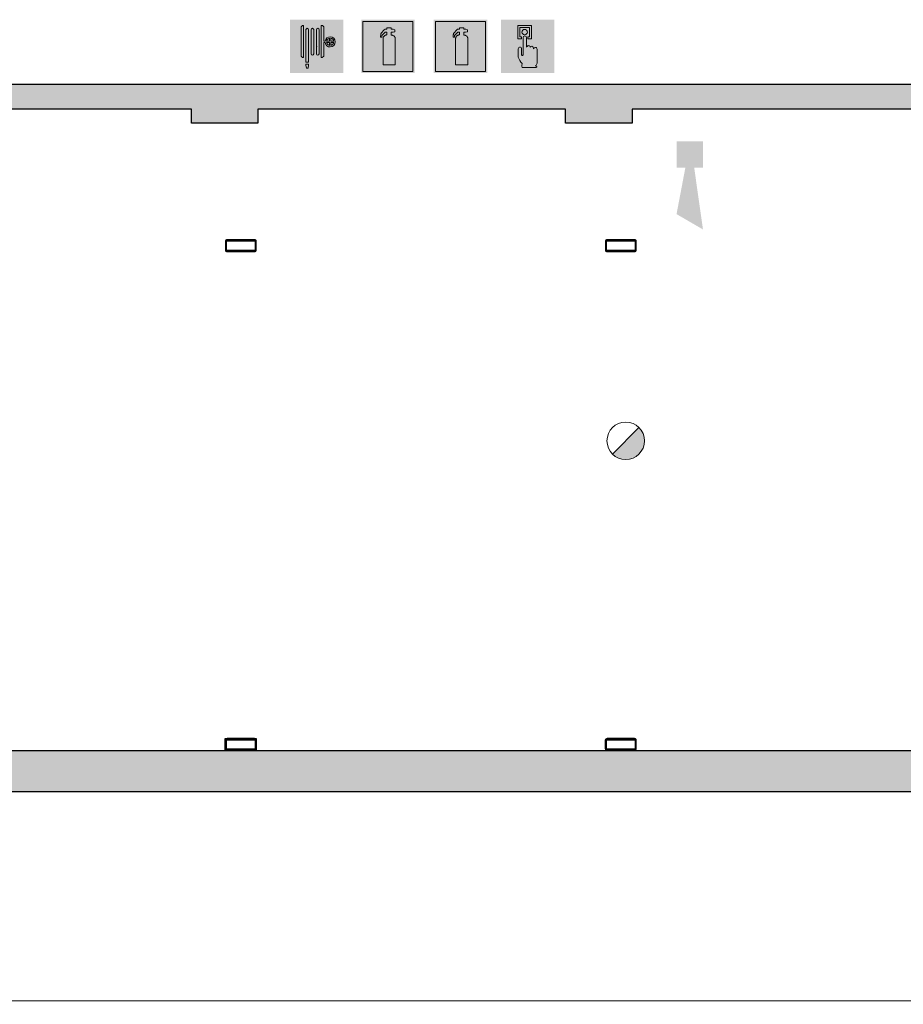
# Model space of a CAD drawing. Header units: millimetres. Extents: x -13022 to 1371524, y -38729 to 632593.
# Tile 67 of 256: x 688926 to 696367, y -37139 to -28849. Entities that reach past the tile are written whole.
import ezdxf

# ---------------------------------------------------------------- set-up
doc = ezdxf.new("R2010")
doc.units = ezdxf.units.MM
doc.header["$LTSCALE"] = 35
doc.set_wipeout_variables(frame=1)
for name, color, linetype, lineweight in [('A OPMER', 10, 'Continuous', 50), ('Al65----_beveiliging-inst', 92, 'Continuous', 9), ('brandveiligheid voorzieningen', 10, 'Continuous', 9)]:
    doc.layers.add(name, color=color, linetype=linetype, lineweight=lineweight)
for name, color, linetype in [('LAYER102', 1, 'Continuous'), ('LAYER111', 7, 'Continuous'), ('LAYER28', 7, 'Continuous')]:
    doc.layers.add(name, color=color, linetype=linetype)
doc.styles.get("Standard").update_dxf_attribs({"font": 'simplex.shx'})
doc.dimstyles.new('~R----C~', dxfattribs={"dimtxt": 162, "dimasz": 180, "dimexe": 0.18, "dimexo": 0.0625, "dimgap": 16.2, "dimtad": 1, "dimdec": 0, "dimzin": 0, "dimdsep": 46, "dimtxsty": 'Standard', "dimcen": 0.09, "dimse1": 1, "dimse2": 1, "dimclrd": 7, "dimadec": 0, "dimazin": 0, "dimtfac": 1, "dimtdec": 4, "dimtmove": 0, "dimatfit": 3, "dimfxl": 1, "dimtolj": 1, "dimtzin": 0, "dimlwd": 13, "dimarcsym": 0})
pattern_1 = [(315, (475378.7201, -17008.80355), (0.2121320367, 0.2121320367), []), (315, (475378.93222, -17008.80355), (0.2121320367, 0.2121320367), [])]
pattern_2 = [(135, (475378.7201, -17008.80355), (-0.2121320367, -0.2121320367), []), (135, (475378.50796, -17008.80355), (-0.2121320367, -0.2121320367), [])]

# ---------------------------------------------------------------- blocks, each defined once
blk = doc.blocks.new('*D176')
at = {"layer": 'Defpoints', "color": 0, "linetype": 'Continuous', "transparency": 16777216}
for p in [(670585.2, -35351.1), (725290.2, -36559.6), (725290.2, -37108.8)]:
    blk.add_point(p, dxfattribs=at)
at = {"layer": 'LAYER102', "color": 7, "linetype": 'Continuous', "lineweight": 13, "transparency": 16777216}
blk.add_line((670765.2, -37108.8), (725110.2, -37108.8), dxfattribs=at)
at = {"layer": 'LAYER102', "color": 7, "linetype": 'Continuous', "transparency": 16777216}
for points in [[(670765.2, -37078.8), (670765.2, -37138.8), (670585.2, -37108.8)], [(725110.2, -37078.8), (725110.2, -37138.8), (725290.2, -37108.8)]]:
    blk.add_solid(points, dxfattribs=at)
at = {"layer": 'LAYER102', "color": 0, "linetype": 'Continuous', "lineweight": 0, "transparency": 16777216, "insert": (697937.7, -37011.6), "char_height": 162, "attachment_point": 5}
blk.add_mtext('\\A1;54705', dxfattribs=at)
blk = doc.blocks.new('Handbrandblusser')
at = {"ltscale": 0.1}
h = blk.add_hatch(color=10, dxfattribs=at)
h.paths.add_polyline_path([(15.59, 7.19), (8.59, 7.19), (8.59, 0.19), (15.59, 0.19)])
h.paths.add_polyline_path([(11.41, 1.1), (13.13, 1.1), (13.13, 4.76), (13.13, 4.79), (13.12, 4.84), (13.11, 4.88), (13.09, 4.95), (13.06, 5), (13.03, 5.06), (12.99, 5.11), (12.95, 5.14), (12.92, 5.17), (12.85, 5.21), (12.8, 5.24), (12.76, 5.26), (12.7, 5.28), (12.64, 5.29), (12.6, 5.29), (12.54, 5.29), (12.54, 5.67), (12.81, 5.67), (13.08, 5.75), (13.08, 6.04), (12.82, 6.12), (12.54, 6.12), (12.54, 6.32), (11.94, 6.32), (11.94, 6.13), (11.75, 6.13), (11.72, 6.12), (11.68, 6.1), (11.64, 6.08), (11.59, 6.04), (11.53, 5.96), (11.44, 5.86), (11.31, 5.71), (11.15, 5.54), (11.13, 5.49), (11.11, 5.46), (11.1, 5.42), (11.09, 5.39), (11.09, 5.35), (11.08, 5.32), (11.08, 5.28), (11.08, 5.25), (11.07, 5.18), (11.07, 5.13), (11.07, 5.07), (11.07, 4.98), (11.24, 4.98), (11.26, 5.23), (11.71, 5.7), (11.94, 5.7), (11.94, 5.31), (11.92, 5.3), (11.89, 5.3), (11.85, 5.3), (11.81, 5.28), (11.76, 5.27), (11.72, 5.25), (11.69, 5.24), (11.66, 5.22), (11.63, 5.2), (11.6, 5.17), (11.58, 5.15), (11.56, 5.13), (11.53, 5.11), (11.51, 5.08), (11.5, 5.06), (11.49, 5.04), (11.47, 5.02), (11.46, 4.99), (11.45, 4.97), (11.44, 4.94), (11.43, 4.91), (11.42, 4.88), (11.41, 4.84), (11.41, 4.8), (11.41, 4.77)], flags=16)
at = {"layer": 'brandveiligheid voorzieningen', "ltscale": 0.1, "true_color": 0xffffff}
blk.add_hatch(color=7, dxfattribs=at).paths.add_polyline_path([(13.13, 4.76), (13.13, 4.79), (13.12, 4.84), (13.11, 4.88), (13.09, 4.95), (13.06, 5), (13.03, 5.06), (12.99, 5.11), (12.95, 5.14), (12.92, 5.17), (12.85, 5.21), (12.8, 5.24), (12.76, 5.26), (12.7, 5.28), (12.64, 5.29), (12.6, 5.29), (12.54, 5.29), (12.54, 5.67), (12.81, 5.67), (13.08, 5.75), (13.08, 6.04), (12.82, 6.12), (12.54, 6.12), (12.54, 6.32), (11.94, 6.32), (11.94, 6.13), (11.75, 6.13), (11.72, 6.12), (11.68, 6.1), (11.64, 6.08), (11.59, 6.04), (11.53, 5.96), (11.44, 5.86), (11.31, 5.71), (11.15, 5.54), (11.13, 5.49), (11.11, 5.46), (11.1, 5.42), (11.09, 5.39), (11.09, 5.35), (11.08, 5.32), (11.08, 5.28), (11.08, 5.25), (11.07, 5.18), (11.07, 5.13), (11.07, 5.07), (11.07, 4.98), (11.24, 4.98), (11.26, 5.23), (11.71, 5.7), (11.94, 5.7), (11.94, 5.31), (11.92, 5.3), (11.89, 5.3), (11.85, 5.3), (11.81, 5.28), (11.76, 5.27), (11.72, 5.25), (11.69, 5.24), (11.66, 5.22), (11.63, 5.2), (11.6, 5.17), (11.58, 5.15), (11.56, 5.13), (11.53, 5.11), (11.51, 5.08), (11.5, 5.06), (11.49, 5.04), (11.47, 5.02), (11.46, 4.99), (11.45, 4.97), (11.44, 4.94), (11.43, 4.91), (11.42, 4.88), (11.41, 4.84), (11.41, 4.8), (11.41, 4.77), (11.41, 1.1), (13.13, 1.1)])
at = {"color": 10, "lineweight": 5, "ltscale": 0.1}
blk.add_lwpolyline([(11.41, 1.1), (11.41, 4.77), (11.41, 4.8), (11.41, 4.84), (11.42, 4.88), (11.43, 4.91), (11.44, 4.94), (11.45, 4.97), (11.46, 4.99), (11.47, 5.02), (11.49, 5.04), (11.5, 5.06), (11.51, 5.08), (11.53, 5.11), (11.56, 5.13), (11.58, 5.15), (11.6, 5.17), (11.63, 5.2), (11.66, 5.22), (11.69, 5.24), (11.72, 5.25), (11.76, 5.27), (11.81, 5.28), (11.85, 5.3), (11.89, 5.3), (11.92, 5.3), (11.94, 5.31), (11.94, 5.7), (11.71, 5.7), (11.26, 5.23), (11.24, 4.98), (11.07, 4.98), (11.07, 5.07), (11.07, 5.13), (11.07, 5.18), (11.08, 5.25), (11.08, 5.28), (11.08, 5.32), (11.09, 5.35), (11.09, 5.39), (11.1, 5.42), (11.11, 5.46), (11.13, 5.49), (11.15, 5.54), (11.31, 5.71), (11.44, 5.86), (11.53, 5.96), (11.59, 6.04), (11.64, 6.08), (11.68, 6.1), (11.72, 6.12), (11.75, 6.13), (11.94, 6.13), (11.94, 6.32), (12.54, 6.32), (12.54, 6.12), (12.82, 6.12), (13.08, 6.04), (13.08, 5.75), (12.81, 5.67), (12.54, 5.67), (12.54, 5.29), (12.6, 5.29), (12.64, 5.29), (12.7, 5.28), (12.76, 5.26), (12.8, 5.24), (12.85, 5.21), (12.92, 5.17), (12.95, 5.14), (12.99, 5.11), (13.03, 5.06), (13.06, 5), (13.09, 4.95), (13.11, 4.88), (13.12, 4.84), (13.13, 4.79), (13.13, 4.76), (13.13, 1.1), (11.41, 1.1)], dxfattribs=at)
at = {"layer": 'Al65----_beveiliging-inst', "color": 7, "true_color": 0xffffff}
blk.add_solid([(8.34, -0.06), (15.84, -0.06), (8.34, 7.44), (15.84, 7.44)], dxfattribs=at)
at = {"layer": 'brandveiligheid voorzieningen', "color": 10, "ltscale": 0.1}
blk.add_lwpolyline([(8.59, 0.19), (15.59, 0.19), (15.59, 7.19), (8.59, 7.19)], close=True, dxfattribs=at)
blk = doc.blocks.new('Brandslanghaspel')
at = {"layer": 'brandveiligheid voorzieningen', "true_color": 0xffffff}
h = blk.add_hatch(color=7, dxfattribs=at)
h.paths.add_polyline_path([(-1.8131, 2.183), (-1.9809, 2.183), (-2.1753, 2.364), (-2.1753, 6.484), (-1.9926, 6.664), (-1.8131, 6.664)])
edge = h.paths.add_edge_path()
edge.add_arc((0.1717, 6.0972), 0.1929, 92.01096, 177.98904)
edge.add_line((-0.0211, 6.104), (-0.0214, 6.104))
edge.add_line((-0.0214, 6.104), (-0.0214, 2.702))
edge.add_line((-0.0214, 2.702), (-0.0211, 2.702))
edge.add_arc((0.1723, 2.7114), 0.1936, 182.797634, 267.821774)
edge.add_arc((0.1573, 2.7114), 0.1935, 272.254329, 357.218746)
edge.add_line((0.3506, 2.702), (0.3515, 2.702))
edge.add_line((0.3515, 2.702), (0.3515, 6.104))
edge.add_line((0.3515, 6.104), (0.3506, 6.104))
edge.add_arc((0.1577, 6.0971), 0.193, 2.044103, 87.86341)
edge = h.paths.add_edge_path()
edge.add_arc((-0.5787, 6.0971), 0.1931, 92.060571, 177.939429)
edge.add_line((-0.7716, 6.104), (-0.772, 6.104))
edge.add_line((-0.772, 6.104), (-0.772, 2.702))
edge.add_line((-0.772, 2.702), (-0.7716, 2.702))
edge.add_arc((-0.5779, 2.7118), 0.194, 182.897198, 267.72221)
edge.add_arc((-0.5933, 2.7119), 0.194, 272.272353, 357.077445)
edge.add_line((-0.3995, 2.702), (-0.3992, 2.702))
edge.add_line((-0.3992, 2.702), (-0.3992, 6.104))
edge.add_line((-0.3992, 6.104), (-0.3995, 6.104))
edge.add_arc((-0.5926, 6.0969), 0.1933, 2.115671, 87.915125)
edge = h.paths.add_edge_path()
edge.add_arc((-1.2963, 6.0968), 0.1933, 91.999029, 177.877887)
edge.add_line((-1.4894, 6.104), (-1.4894, 1.535))
edge.add_line((-1.4894, 1.535), (-1.1166, 1.535))
edge.add_line((-1.1166, 1.535), (-1.1166, 6.104))
edge.add_line((-1.1166, 6.104), (-1.1173, 6.104))
edge.add_arc((-1.3103, 6.097), 0.1931, 2.063956, 87.843556)
h.paths.add_polyline_path([(-1.1151, 1.102), (-1.1833, 0.701), (-1.4224, 0.701), (-1.4903, 1.105), (-1.4903, 1.263), (-1.1151, 1.263)])
edge = h.paths.add_edge_path()
edge.add_line((1.0007, 4.4891), (1.0007, 6.484))
edge.add_line((1.0007, 6.484), (0.8176, 6.664))
edge.add_line((0.8176, 6.664), (0.6385, 6.664))
edge.add_line((0.6385, 6.664), (0.6385, 2.183))
edge.add_line((0.6385, 2.183), (0.8062, 2.183))
edge.add_line((0.8062, 2.183), (1.0007, 2.364))
edge.add_line((1.0007, 2.364), (1.0007, 4.285))
edge.add_line((1.0007, 4.285), (1.2228, 4.285))
edge.add_arc((1.8866, 4.3396), 0.666, 184.705084, 271.930478)
edge.add_arc((1.8807, 4.4237), 0.7502, 272.163802, 357.883832)
edge.add_arc((1.8818, 4.3683), 0.7492, 2.116162, 87.915616)
edge.add_arc((1.9315, 4.3762), 0.7412, 91.743139, 171.242832)
edge.add_arc((1.0182, -221.511), 226, 89.954163, 90.004437)
edge = h.paths.add_edge_path(flags=16)
edge.add_line((1.8026, 4.285), (1.8026, 3.9))
edge.add_arc((1.921, 4.4072), 0.5208, 193.569519, 256.860438, ccw=False)
edge.add_line((1.4147, 4.285), (1.8026, 4.285))
edge = h.paths.add_edge_path(flags=16)
edge.add_line((1.8026, 4.891), (1.8026, 4.489))
edge.add_line((1.8026, 4.489), (1.4112, 4.489))
edge.add_arc((1.9212, 4.384), 0.5207, 103.167599, 168.363278, ccw=False)
edge = h.paths.add_edge_path(flags=16)
edge.add_arc((1.8987, 4.3853), 0.5189, 11.524706, 78.048247)
edge.add_line((2.0062, 4.893), (2.0062, 4.489))
edge.add_line((2.0062, 4.489), (2.4072, 4.489))
edge = h.paths.add_edge_path(flags=16)
edge.add_arc((1.8971, 4.4077), 0.5212, 282.079218, 346.387144)
edge.add_line((2.4037, 4.285), (2.0062, 4.285))
edge.add_line((2.0062, 4.285), (2.0062, 3.898))
at = {"layer": 'Al65----_beveiliging-inst', "color": 7, "true_color": 0xffffff}
blk.add_solid([(-3.75, 0), (3.75, 0), (-3.75, 7.5), (3.75, 7.5)], dxfattribs=at)
blk.add_solid([(-3.75, 0), (3.75, 0), (-3.75, 7.5), (3.75, 7.5)], dxfattribs=at)
at = {"layer": 'Al65----_beveiliging-inst', "color": 10}
blk.add_solid([(-3.5, 0.25), (3.5, 0.25), (-3.5, 7.25), (3.5, 7.25)], dxfattribs=at)
at = {"layer": 'brandveiligheid voorzieningen', "color": 7, "true_color": 0xffffff}
for points in [[(-2.1753, 6.484), (-1.9926, 6.664)], [(-2.1753, 2.364), (-2.1753, 6.484)], [(-1.9926, 6.664), (-1.8131, 6.664)], [(-1.8131, 6.664), (-1.8131, 2.183)], [(-1.4894, 6.104), (-1.4894, 1.535)], [(-1.1166, 6.104), (-1.1173, 6.104)], [(-1.1166, 1.535), (-1.1166, 6.104)], [(-0.7716, 6.104), (-0.772, 6.104)], [(-0.772, 6.104), (-0.772, 2.702)], [(-0.3992, 6.104), (-0.3995, 6.104)], [(-0.3992, 2.702), (-0.3992, 6.104)], [(-0.0211, 6.104), (-0.0214, 6.104)], [(-0.0214, 6.104), (-0.0214, 2.702)], [(0.3515, 6.104), (0.3506, 6.104)], [(0.3515, 2.702), (0.3515, 6.104)], [(0.8176, 6.664), (0.6385, 6.664)], [(0.6385, 6.664), (0.6385, 2.183)], [(1.0007, 6.484), (0.8176, 6.664)], [(1.0007, 4.4891), (1.0007, 6.484)], [(1.0007, 2.364), (1.0007, 4.285)], [(1.0007, 4.285), (1.2228, 4.285)], [(1.8026, 4.489), (1.4112, 4.489)], [(1.4147, 4.285), (1.8026, 4.285)], [(1.8026, 4.891), (1.8026, 4.489)], [(1.8026, 4.285), (1.8026, 3.9)], [(2.0062, 4.489), (2.0062, 4.893)], [(2.4072, 4.489), (2.0062, 4.489)], [(2.0062, 3.898), (2.0062, 4.285)], [(2.0062, 4.285), (2.4037, 4.285)], [(-1.9809, 2.183), (-2.1753, 2.364)], [(-1.8131, 2.183), (-1.9809, 2.183)], [(-1.4894, 1.535), (-1.1166, 1.535)], [(-0.772, 2.702), (-0.7716, 2.702)], [(-0.3995, 2.702), (-0.3992, 2.702)], [(-0.0214, 2.702), (-0.0211, 2.702)], [(0.3506, 2.702), (0.3515, 2.702)], [(0.6385, 2.183), (0.8062, 2.183)], [(0.8062, 2.183), (1.0007, 2.364)], [(-1.4903, 1.105), (-1.4903, 1.263)], [(-1.4903, 1.263), (-1.1151, 1.263)], [(-1.4224, 0.701), (-1.4903, 1.105)], [(-1.1833, 0.701), (-1.4224, 0.701)], [(-1.1151, 1.102), (-1.1833, 0.701)], [(-1.1151, 1.263), (-1.1151, 1.102)]]:
    blk.add_lwpolyline(points, dxfattribs=at)
for points in [[(-1.303, 6.29, 0.3933), (-1.4894, 6.104)], [(-1.1173, 6.104, 0.3928), (-1.303, 6.29)], [(-0.5856, 6.29, 0.3933), (-0.7716, 6.104)], [(-0.3995, 6.104, 0.3929), (-0.5856, 6.29)], [(0.1649, 6.29, 0.3938), (-0.0211, 6.104)], [(0.3506, 6.104, 0.393), (0.1649, 6.29)], [(1.199, 4.489, 0.00021936), (1.0007, 4.4891)], [(1.909, 5.117, 0.3615), (1.199, 4.489)], [(1.2228, 4.285, 0.4001), (1.909, 3.674)], [(1.4112, 4.489, -0.2924), (1.8026, 4.891)], [(1.8026, 3.9, -0.2834), (1.4147, 4.285)], [(2.6304, 4.396, 0.3929), (1.909, 5.117)], [(1.909, 3.674, 0.3925), (2.6304, 4.396)], [(2.0062, 4.893, -0.2987), (2.4072, 4.489)], [(2.4037, 4.285, -0.2882), (2.0062, 3.898)], [(-0.7716, 2.702, 0.388), (-0.5856, 2.518)], [(-0.5856, 2.518, 0.3879), (-0.3995, 2.702)], [(-0.0211, 2.702, 0.389), (0.1649, 2.518)], [(0.1649, 2.518, 0.3887), (0.3506, 2.702)]]:
    blk.add_lwpolyline(points, format="xyb", dxfattribs=at)
blk.add_point((0, 3.75), dxfattribs=at)
blk = doc.blocks.new('Handbrandmelder')
at = {"layer": 'brandveiligheid voorzieningen', "true_color": 0xffffff}
h = blk.add_hatch(color=7, dxfattribs=at)
h.paths.add_polyline_path([(-1.3623, 6.704), (-1.3623, 4.818), (-0.8616, 4.818), (-0.8616, 5.105), (-1.0867, 5.105), (-1.0867, 6.416), (0.2412, 6.416), (0.2412, 5.105), (0.0423, 5.105), (0.0423, 4.818), (0.5292, 4.818), (0.5292, 6.704)])
edge = h.paths.add_edge_path()
edge.add_line((-0.7744, 0.795), (1.2172, 0.795))
edge.add_arc((1.1848, 0.9151), 0.1244, 285.097845, 344.573813)
edge.add_arc((1.1955, 0.8747), 0.1095, 3.814851, 78.556999)
edge.add_arc((1.2155, 1.0811), 0.0991, 186.406081, 271.011898, ccw=False)
edge.add_arc((0.8951, 1.4295), 0.4225, 301.679206, 358.707701)
edge.add_line((1.3175, 1.42), (1.3175, 3.356))
edge.add_arc((1.0815, 3.3696), 0.2364, 356.700991, 450.505791)
edge.add_arc((1.0751, 3.3423), 0.2637, 89.061593, 168.70314)
edge.add_line((0.8165, 3.394), (0.8165, 3.518))
edge.add_arc((0.5556, 3.5071), 0.2611, 2.39047, 87.792584)
edge.add_arc((0.5705, 3.5064), 0.2616, 91.041001, 151.564737)
edge.add_line((0.3404, 3.631), (0.3404, 3.643))
edge.add_arc((0.0798, 3.6324), 0.2608, 2.337798, 87.799547)
edge.add_arc((0.0991, 3.6332), 0.26, 92.052962, 177.832561)
edge.add_line((-0.1607, 3.643), (-0.1607, 4.967))
edge.add_arc((-0.411, 4.968), 0.2503, 359.76141, 447.144807)
edge.add_arc((-0.3888, 4.9577), 0.2605, 92.124608, 177.943914)
edge.add_line((-0.6492, 4.967), (-0.6492, 2.557))
edge.add_arc((-0.7221, 2.5577), 0.0729, 299.050174, 359.424387, ccw=False)
edge.add_line((-0.6867, 2.494), (-0.7618, 2.457))
edge.add_line((-0.7618, 2.457), (-0.7868, 2.457))
edge.add_line((-0.7868, 2.457), (-0.8745, 2.569))
edge.add_line((-0.8745, 2.569), (-0.8745, 3.419))
edge.add_arc((-1.0861, 3.4433), 0.213, 353.435435, 446.970057)
edge.add_arc((-1.078, 3.4209), 0.2351, 89.220046, 180.466534)
edge.add_line((-1.3131, 3.419), (-1.3131, 2.282))
edge.add_line((-1.3131, 2.282), (-1.3131, 2.219))
edge.add_arc((0.9801, 3.0528), 2.4401, 199.980806, 224.025181)
edge.add_arc((-28.5646, 4.7292), 27.994, 352.668719, 353.081248, ccw=False)
edge.add_arc((-0.073, 1.0253), 0.7382, 169.723152, 198.178085)
edge = h.paths.add_edge_path(flags=17)
edge.add_arc((-0.4353, 5.7799), 0.3921, 271.833261, 357.970029)
edge.add_arc((-0.4345, 5.7425), 0.3917, 3.443844, 88.288775)
edge.add_arc((-0.4184, 5.7498), 0.3842, 90.654144, 177.583048)
edge.add_arc((-0.4087, 5.7816), 0.3939, 182.273303, 267.953611)
at = {"layer": 'Al65----_beveiliging-inst', "color": 7, "true_color": 0xffffff}
blk.add_solid([(-3.75, 0), (3.75, 0), (-3.75, 7.5), (3.75, 7.5)], dxfattribs=at)
at = {"layer": 'Al65----_beveiliging-inst', "color": 10}
blk.add_solid([(-3.5, 0.25), (3.5, 0.25), (-3.5, 7.25), (3.5, 7.25)], dxfattribs=at)
at = {"layer": 'brandveiligheid voorzieningen', "color": 7, "true_color": 0xffffff}
for points in [[(-1.3623, 6.704), (-1.3623, 4.818)], [(0.5292, 6.704), (-1.3623, 6.704)], [(-1.0867, 5.105), (-1.0867, 6.416)], [(-1.0867, 6.416), (0.2412, 6.416)], [(0.2412, 6.416), (0.2412, 5.105)], [(0.5292, 4.818), (0.5292, 6.704)], [(-1.3623, 4.818), (-0.8616, 4.818)], [(-0.8616, 5.105), (-1.0867, 5.105)], [(-0.8616, 4.818), (-0.8616, 5.105)], [(-0.6492, 4.967), (-0.6492, 2.557)], [(-0.1607, 3.643), (-0.1607, 4.967)], [(0.2412, 5.105), (0.0423, 5.105)], [(0.0423, 5.105), (0.0423, 4.818)], [(0.0423, 4.818), (0.5292, 4.818)], [(-1.3131, 3.419), (-1.3131, 2.282)], [(-0.8745, 2.569), (-0.8745, 3.419)], [(0.3404, 3.631), (0.3404, 3.643)], [(0.8165, 3.394), (0.8165, 3.518)], [(1.3175, 1.42), (1.3175, 3.356)], [(-1.3131, 2.282), (-1.3131, 2.219)], [(-0.7868, 2.457), (-0.8745, 2.569)], [(-0.7618, 2.457), (-0.7868, 2.457)], [(-0.6867, 2.494), (-0.7618, 2.457)], [(-0.7744, 0.795), (1.2172, 0.795)]]:
    blk.add_lwpolyline(points, dxfattribs=at)
for points in [[(-0.8023, 5.766, -0.3986), (-0.4228, 6.134)], [(-0.4228, 5.388, -0.3923), (-0.8023, 5.766)], [(-0.4228, 6.134, -0.3881), (-0.0435, 5.766)], [(-0.0435, 5.766, -0.3946), (-0.4228, 5.388)], [(-0.3985, 5.218, 0.393), (-0.6492, 4.967)], [(-0.1607, 4.967, 0.4009), (-0.3985, 5.218)], [(-1.0748, 3.656, 0.4206), (-1.3131, 3.419)], [(-0.8745, 3.419, 0.4324), (-1.0748, 3.656)], [(0.0898, 3.893, 0.3928), (-0.1607, 3.643)], [(0.3404, 3.643, 0.3912), (0.0898, 3.893)], [(0.5657, 3.768, 0.2704), (0.3404, 3.631)], [(0.8165, 3.518, 0.3909), (0.5657, 3.768)], [(1.0794, 3.606, 0.3622), (0.8165, 3.394)], [(1.3175, 3.356, 0.4338), (1.0794, 3.606)], [(-1.3131, 2.219, 0.1053), (-0.7744, 1.357)], [(-0.6492, 2.557, -0.2697), (-0.6867, 2.494)], [(1.117, 1.07, 0.2541), (1.3175, 1.42)], [(-0.7994, 1.157, 0.1248), (-0.7744, 0.795)], [(-0.7744, 1.357, -0.0018), (-0.7994, 1.157)], [(1.2172, 0.982, -0.3869), (1.117, 1.07)], [(1.3047, 0.882, 0.3382), (1.2172, 0.982)], [(1.2172, 0.795, 0.2655), (1.3047, 0.882)]]:
    blk.add_lwpolyline(points, format="xyb", dxfattribs=at)
blk.add_point((0, 3.75), dxfattribs=at)
blk = doc.blocks.new('Brandmelder')
at = {"layer": 'brandveiligheid voorzieningen'}
blk.add_hatch(color=256, dxfattribs=at).paths.add_polyline_path([(76.62, -89.8, 0.198912), (75.85, -87.94), (72.13, -91.66, 0.668179)])
blk.add_line((72.13, -91.66), (75.85, -87.94), dxfattribs=at)
blk.add_circle((73.99, -89.8), 2.63, dxfattribs=at)
blk = doc.blocks.new('Signaalgever (akoestisch)')
at = {"layer": 'Al65----_beveiliging-inst', "color": 10, "linetype": 'Continuous'}
for points in [[(3.71, 0), (3.71, 3.71), (0, 0), (0, 3.71)], [(10.23, 0), (12.38, 3.71), (3.71, 1.24), (3.71, 2.48)]]:
    blk.add_solid(points, dxfattribs=at)

msp = doc.modelspace()

# ---------------------------------------------------------------- hatches: boundary and pattern name
at = {"layer": 'LAYER111', "linetype": 'Continuous', "lineweight": 5}
for points in [[(687780.408, -29601.147), (687780.408, -29391.147), (690371.658, -29391.147), (690371.658, -29601.147)], [(690371.658, -29721.147), (690371.658, -29391.147), (690931.658, -29391.147), (690931.658, -29721.147)], [(690931.658, -29601.147), (690931.658, -29391.147), (693522.908, -29391.147), (693522.908, -29601.147)], [(693522.908, -29721.147), (693522.908, -29391.147), (694082.908, -29391.147), (694082.908, -29721.147)], [(694082.908, -29601.147), (694082.908, -29391.147), (696674.158, -29391.147), (696674.158, -29601.147)]]:
    msp.add_hatch(color=254, dxfattribs=at).paths.add_polyline_path(points, flags=0)

# ---------------------------------------------------------------- linework, layer by layer
at = {"layer": 'LAYER28', "color": 7, "linetype": 'Continuous', "lineweight": 25}
for points in [[(687780.408, -29391.147), (690371.658, -29391.147)], [(690371.658, -29391.147), (690931.658, -29391.147)], [(690931.658, -29391.147), (693522.908, -29391.147)], [(693522.908, -29391.147), (694082.908, -29391.147)], [(694082.908, -29391.147), (696674.158, -29391.147)], [(690371.658, -29601.147), (687780.408, -29601.147)], [(690931.658, -29601.147), (690931.658, -29721.147), (690371.658, -29721.147), (690371.658, -29601.147)], [(693522.908, -29601.147), (690931.658, -29601.147)], [(694082.908, -29601.147), (694082.908, -29721.147), (693522.908, -29721.147), (693522.908, -29601.147)], [(696674.158, -29601.147), (694082.908, -29601.147)], [(703646.595, -35351.147), (670585.22, -35351.147)]]:
    msp.add_lwpolyline(points, dxfattribs=at)
for points in [[(690902.908, -30701.147), (690672.908, -30701.147, 0.41421358), (690657.908, -30716.147), (690657.908, -30786.147, 0.41421358), (690672.908, -30801.147), (690902.908, -30801.147, 0.41421358), (690917.908, -30786.147), (690917.908, -30716.147, 0.41421358), (690902.908, -30701.147)], [(694102.908, -30701.147), (693872.908, -30701.147, 0.41421358), (693857.908, -30716.147), (693857.908, -30786.147, 0.41421358), (693872.908, -30801.147), (694102.908, -30801.147, 0.41421358), (694117.908, -30786.147), (694117.908, -30716.147, 0.41421358), (694102.908, -30701.147)], [(690672.783, -35001.147), (690902.783, -35001.147, 0.41421358), (690917.783, -34986.147), (690917.783, -34916.147, 0.41421358), (690902.783, -34901.147), (690672.783, -34901.147, 0.41421358), (690657.783, -34916.147), (690657.783, -34986.147, 0.41421358), (690672.783, -35001.147)], [(693872.72, -35001.147), (694102.72, -35001.147, 0.41421358), (694117.72, -34986.147), (694117.72, -34916.147, 0.41421358), (694102.72, -34901.147), (693872.72, -34901.147, 0.41421358), (693857.72, -34916.147), (693857.72, -34986.147, 0.41421358), (693872.72, -35001.147)]]:
    msp.add_lwpolyline(points, format="xyb", close=True, dxfattribs=at)

# ---------------------------------------------------------------- block references
at = {"ltscale": 0.1, "xscale": 60, "yscale": 60, "zscale": 60}
for p in [(691301.289, -29295.288), (691912.471, -29295.288)]:
    msp.add_blockref('Handbrandblusser', p, dxfattribs=at)
at = {"ltscale": 0.1, "xscale": 60, "yscale": 60, "zscale": 60, "rotation": 270}
msp.add_blockref('Signaalgever (akoestisch)', (694457.276, -29872.072), dxfattribs=at)
at = {"layer": 'A OPMER', "ltscale": 0.1, "xscale": 60, "yscale": 60, "zscale": 60}
msp.add_blockref('Brandslanghaspel', (691426.171, -29298.811), dxfattribs=at)
at = {"layer": 'Al65----_beveiliging-inst', "xscale": 60, "yscale": 60, "zscale": 60}
for name, p in [('Handbrandmelder', (693203.581, -29298.811)), ('Brandmelder', (689590.106, -27006.285))]:
    msp.add_blockref(name, p, dxfattribs=at)

# ---------------------------------------------------------------- dimensions: what is measured, and where the dimension line sits
at = {"layer": 'LAYER102', "color": 7, "linetype": 'Continuous', "lineweight": 0}
dim = msp.add_linear_dim(base=(725290.22, -37108.804), p1=(670585.22, -35351.147), p2=(725290.22, -36559.6), dimstyle='~R----C~', dxfattribs=at)
dim.commit()
dim.dimension.update_dxf_attribs({"geometry": '*D176', "text_midpoint": (697937.72, -37011.604)})

# ---------------------------------------------------------------- next in the draw order: wipeouts: each hides what was drawn before it
at = {"linetype": 'Continuous', "lineweight": 0}
for points in [[(690917.908, -30786.147), (690915.892, -30793.647), (690910.408, -30799.138), (690902.908, -30801.147), (690672.908, -30801.147), (690665.408, -30799.138), (690659.923, -30793.647), (690657.908, -30786.147), (690657.908, -30716.147), (690659.923, -30708.647), (690665.408, -30703.157), (690672.908, -30701.147), (690902.908, -30701.147), (690910.408, -30703.157), (690915.892, -30708.647), (690917.908, -30716.147), (690917.908, -30751.147), (690907.908, -30751.147), (690907.908, -30716.147), (690906.439, -30712.612), (690902.908, -30711.147), (690672.908, -30711.147), (690669.376, -30712.612), (690667.908, -30716.147), (690667.908, -30786.147), (690669.376, -30789.682), (690672.908, -30791.147), (690902.908, -30791.147), (690906.439, -30789.682), (690907.908, -30786.147), (690907.908, -30751.147), (690917.908, -30751.147)], [(694117.908, -30786.147), (694115.892, -30793.647), (694110.408, -30799.138), (694102.908, -30801.147), (693872.908, -30801.147), (693865.408, -30799.138), (693859.923, -30793.647), (693857.908, -30786.147), (693857.908, -30716.147), (693859.923, -30708.647), (693865.408, -30703.157), (693872.908, -30701.147), (694102.908, -30701.147), (694110.408, -30703.157), (694115.892, -30708.647), (694117.908, -30716.147), (694117.908, -30751.147), (694107.908, -30751.147), (694107.908, -30716.147), (694106.439, -30712.612), (694102.908, -30711.147), (693872.908, -30711.147), (693869.376, -30712.612), (693867.908, -30716.147), (693867.908, -30786.147), (693869.376, -30789.682), (693872.908, -30791.147), (694102.908, -30791.147), (694106.439, -30789.682), (694107.908, -30786.147), (694107.908, -30751.147), (694117.908, -30751.147)], [(690657.783, -34916.147), (690659.798, -34908.647), (690665.283, -34903.157), (690672.783, -34901.147), (690902.783, -34901.147), (690910.283, -34903.157), (690915.767, -34908.647), (690917.783, -34916.147), (690917.783, -34986.147), (690915.767, -34993.647), (690910.283, -34999.138), (690902.783, -35001.147), (690672.783, -35001.147), (690665.283, -34999.138), (690659.798, -34993.647), (690657.783, -34986.147), (690657.783, -34951.147), (690667.783, -34951.147), (690667.783, -34986.147), (690669.251, -34989.682), (690672.783, -34991.147), (690902.783, -34991.147), (690906.314, -34989.682), (690907.783, -34986.147), (690907.783, -34916.147), (690906.314, -34912.612), (690902.783, -34911.147), (690672.783, -34911.147), (690669.251, -34912.612), (690667.783, -34916.147), (690667.783, -34951.147), (690657.783, -34951.147)], [(693857.72, -34916.147), (693859.736, -34908.647), (693865.22, -34903.157), (693872.72, -34901.147), (694102.72, -34901.147), (694110.22, -34903.157), (694115.704, -34908.647), (694117.72, -34916.147), (694117.72, -34986.147), (694115.704, -34993.647), (694110.22, -34999.138), (694102.72, -35001.147), (693872.72, -35001.147), (693865.22, -34999.138), (693859.736, -34993.647), (693857.72, -34986.147), (693857.72, -34951.147), (693867.72, -34951.147), (693867.72, -34986.147), (693869.189, -34989.682), (693872.72, -34991.147), (694102.72, -34991.147), (694106.251, -34989.682), (694107.72, -34986.147), (694107.72, -34916.147), (694106.251, -34912.612), (694102.72, -34911.147), (693872.72, -34911.147), (693869.189, -34912.612), (693867.72, -34916.147), (693867.72, -34951.147), (693857.72, -34951.147)]]:
    msp.add_wipeout(points, dxfattribs=at).dxf.layer = 'LAYER111'

# ---------------------------------------------------------------- next in the draw order: hatches: boundary and pattern name
at = {"layer": 'LAYER111', "linetype": 'Continuous', "lineweight": 5}
msp.add_hatch(color=254, dxfattribs=at).paths.add_polyline_path([(670585.22, -35351.147), (670935.22, -35001.147), (703646.595, -35001.147), (703646.595, -35351.147)], flags=0)
at = {"layer": 'LAYER28', "linetype": 'Continuous', "lineweight": 13}
h = msp.add_hatch(dxfattribs=at)
h.set_pattern_fill('~A--FYV~', style=0, pattern_type=0)
h.set_pattern_definition(pattern_2)
h.paths.add_polyline_path([(690917.908, -30751.147), (690907.908, -30751.147), (690907.908, -30786.147, -0.41421358), (690902.908, -30791.147), (690672.908, -30791.147, -0.41421358), (690667.908, -30786.147), (690667.908, -30716.147, -0.41421358), (690672.908, -30711.147), (690902.908, -30711.147, -0.41421358), (690907.908, -30716.147), (690907.908, -30751.147), (690917.908, -30751.147), (690917.908, -30716.147, 0.41421358), (690902.908, -30701.147), (690672.908, -30701.147, 0.41421358), (690657.908, -30716.147), (690657.908, -30786.147, 0.41421358), (690672.908, -30801.147), (690902.908, -30801.147, 0.41421358), (690917.908, -30786.147)], flags=0)
h = msp.add_hatch(dxfattribs=at)
h.set_pattern_fill('~A--FYV~', style=0, pattern_type=0)
h.set_pattern_definition(pattern_2)
h.paths.add_polyline_path([(694117.908, -30751.147), (694107.908, -30751.147), (694107.908, -30786.147, -0.41421358), (694102.908, -30791.147), (693872.908, -30791.147, -0.41421358), (693867.908, -30786.147), (693867.908, -30716.147, -0.41421358), (693872.908, -30711.147), (694102.908, -30711.147, -0.41421358), (694107.908, -30716.147), (694107.908, -30751.147), (694117.908, -30751.147), (694117.908, -30716.147, 0.41421358), (694102.908, -30701.147), (693872.908, -30701.147, 0.41421358), (693857.908, -30716.147), (693857.908, -30786.147, 0.41421358), (693872.908, -30801.147), (694102.908, -30801.147, 0.41421358), (694117.908, -30786.147)], flags=0)
h = msp.add_hatch(dxfattribs=at)
h.set_pattern_fill('~A--FYV~', style=0, pattern_type=0)
h.set_pattern_definition(pattern_1)
h.paths.add_polyline_path([(690657.783, -34951.147), (690667.783, -34951.147), (690667.783, -34916.147, -0.41421358), (690672.783, -34911.147), (690902.783, -34911.147, -0.41421358), (690907.783, -34916.147), (690907.783, -34986.147, -0.41421358), (690902.783, -34991.147), (690672.783, -34991.147, -0.41421358), (690667.783, -34986.147), (690667.783, -34951.147), (690657.783, -34951.147), (690657.783, -34986.147, 0.41421358), (690672.783, -35001.147), (690902.783, -35001.147, 0.41421358), (690917.783, -34986.147), (690917.783, -34916.147, 0.41421358), (690902.783, -34901.147), (690672.783, -34901.147, 0.41421358), (690657.783, -34916.147)], flags=0)
h = msp.add_hatch(dxfattribs=at)
h.set_pattern_fill('~A--FYV~', style=0, pattern_type=0)
h.set_pattern_definition(pattern_1)
h.paths.add_polyline_path([(693857.72, -34951.147), (693867.72, -34951.147), (693867.72, -34916.147, -0.41421358), (693872.72, -34911.147), (694102.72, -34911.147, -0.41421358), (694107.72, -34916.147), (694107.72, -34986.147, -0.41421358), (694102.72, -34991.147), (693872.72, -34991.147, -0.41421358), (693867.72, -34986.147), (693867.72, -34951.147), (693857.72, -34951.147), (693857.72, -34986.147, 0.41421358), (693872.72, -35001.147), (694102.72, -35001.147, 0.41421358), (694117.72, -34986.147), (694117.72, -34916.147, 0.41421358), (694102.72, -34901.147), (693872.72, -34901.147, 0.41421358), (693857.72, -34916.147)], flags=0)

# ---------------------------------------------------------------- next in the draw order: linework, layer by layer
at = {"layer": 'LAYER28', "color": 7, "linetype": 'Continuous', "lineweight": 25}
for points in [[(690917.908, -30751.147), (690907.908, -30751.147), (690907.908, -30786.147, -0.41421358), (690902.908, -30791.147), (690672.908, -30791.147, -0.41421358), (690667.908, -30786.147), (690667.908, -30716.147, -0.41421358), (690672.908, -30711.147), (690902.908, -30711.147, -0.41421358), (690907.908, -30716.147), (690907.908, -30751.147), (690917.908, -30751.147), (690917.908, -30716.147, 0.41421358), (690902.908, -30701.147), (690672.908, -30701.147, 0.41421358), (690657.908, -30716.147), (690657.908, -30786.147, 0.41421358), (690672.908, -30801.147), (690902.908, -30801.147, 0.41421358), (690917.908, -30786.147)], [(690902.908, -30701.147), (690672.908, -30701.147, 0.41421358), (690657.908, -30716.147), (690657.908, -30786.147, 0.41421358), (690672.908, -30801.147), (690902.908, -30801.147, 0.41421358), (690917.908, -30786.147), (690917.908, -30716.147, 0.41421358), (690902.908, -30701.147)], [(694117.908, -30751.147), (694107.908, -30751.147), (694107.908, -30786.147, -0.41421358), (694102.908, -30791.147), (693872.908, -30791.147, -0.41421358), (693867.908, -30786.147), (693867.908, -30716.147, -0.41421358), (693872.908, -30711.147), (694102.908, -30711.147, -0.41421358), (694107.908, -30716.147), (694107.908, -30751.147), (694117.908, -30751.147), (694117.908, -30716.147, 0.41421358), (694102.908, -30701.147), (693872.908, -30701.147, 0.41421358), (693857.908, -30716.147), (693857.908, -30786.147, 0.41421358), (693872.908, -30801.147), (694102.908, -30801.147, 0.41421358), (694117.908, -30786.147)], [(694102.908, -30701.147), (693872.908, -30701.147, 0.41421358), (693857.908, -30716.147), (693857.908, -30786.147, 0.41421358), (693872.908, -30801.147), (694102.908, -30801.147, 0.41421358), (694117.908, -30786.147), (694117.908, -30716.147, 0.41421358), (694102.908, -30701.147)], [(690657.783, -34951.147), (690667.783, -34951.147), (690667.783, -34916.147, -0.41421358), (690672.783, -34911.147), (690902.783, -34911.147, -0.41421358), (690907.783, -34916.147), (690907.783, -34986.147, -0.41421358), (690902.783, -34991.147), (690672.783, -34991.147, -0.41421358), (690667.783, -34986.147), (690667.783, -34951.147), (690657.783, -34951.147), (690657.783, -34986.147, 0.41421358), (690672.783, -35001.147), (690902.783, -35001.147, 0.41421358), (690917.783, -34986.147), (690917.783, -34916.147, 0.41421358), (690902.783, -34901.147), (690672.783, -34901.147, 0.41421358), (690657.783, -34916.147)], [(690672.783, -35001.147), (690902.783, -35001.147, 0.41421358), (690917.783, -34986.147), (690917.783, -34916.147, 0.41421358), (690902.783, -34901.147), (690672.783, -34901.147, 0.41421358), (690657.783, -34916.147), (690657.783, -34986.147, 0.41421358), (690672.783, -35001.147)], [(693857.72, -34951.147), (693867.72, -34951.147), (693867.72, -34916.147, -0.41421358), (693872.72, -34911.147), (694102.72, -34911.147, -0.41421358), (694107.72, -34916.147), (694107.72, -34986.147, -0.41421358), (694102.72, -34991.147), (693872.72, -34991.147, -0.41421358), (693867.72, -34986.147), (693867.72, -34951.147), (693857.72, -34951.147), (693857.72, -34986.147, 0.41421358), (693872.72, -35001.147), (694102.72, -35001.147, 0.41421358), (694117.72, -34986.147), (694117.72, -34916.147, 0.41421358), (694102.72, -34901.147), (693872.72, -34901.147, 0.41421358), (693857.72, -34916.147)], [(693872.72, -35001.147), (694102.72, -35001.147, 0.41421358), (694117.72, -34986.147), (694117.72, -34916.147, 0.41421358), (694102.72, -34901.147), (693872.72, -34901.147, 0.41421358), (693857.72, -34916.147), (693857.72, -34986.147, 0.41421358), (693872.72, -35001.147)]]:
    msp.add_lwpolyline(points, format="xyb", close=True, dxfattribs=at)
msp.add_lwpolyline([(690657.783, -35001.147), (690657.783, -34900.663), (690917.908, -34900.663), (690917.908, -35001.147)], close=True, dxfattribs=at)
msp.add_lwpolyline([(670935.22, -35001.147), (703646.595, -35001.147)], dxfattribs=at)

# ---------------------------------------------------------------- next in the draw order: texts
at = {"layer": 'LAYER102', "color": 7, "linetype": 'Continuous', "lineweight": 0, "insert": (801656.202, -31469.79), "char_height": 162, "attachment_point": 7, "line_spacing_factor": 1.333333}
msp.add_mtext('\\pi-984.13;{\\fArial|b1|i0|c0|p34;\\H1.2346x;educatieruimte\\fArial|b0|i0|c0|p34;\\H0.81x;\\P\\pi-1021;bijeenkomstfunctie +\\P\\pi-802.95;onderwijsfunctie\\P\\pi-398.21;96,2 m2}', dxfattribs=at)

doc.saveas('drawing.dxf')
